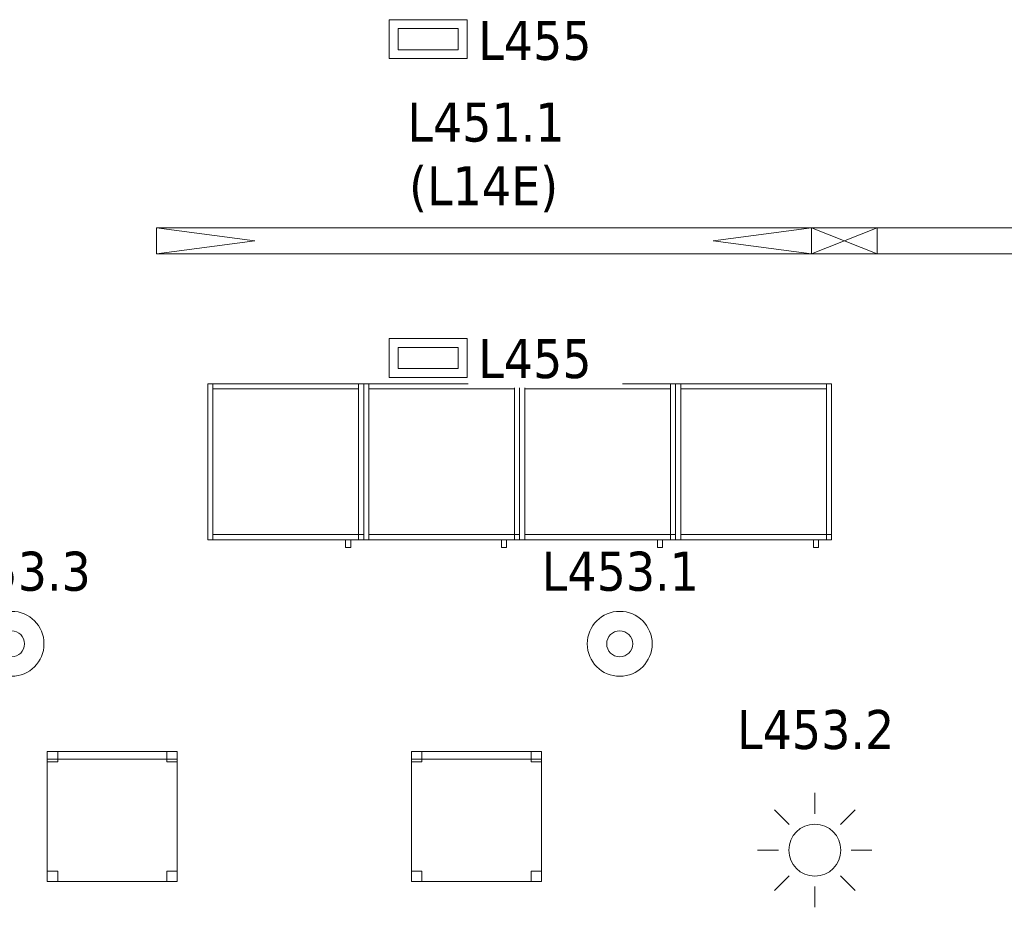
# Model space of a CAD drawing. Header units: metres. Extents: x 397.7 to 427.5, y 12.7 to 28.4.
# Tile 126 of 133: x 417.5 to 421.2, y 20.2 to 23.6. Entities that reach past the tile are written whole.
import ezdxf

# ---------------------------------------------------------------- set-up
doc = ezdxf.new("R2010")
doc.units = ezdxf.units.M
for name, color, linetype, lineweight in [('02_MOBILIARIO', 7, 'Continuous', 18), ('A-DETL-____-MBND', 7, 'Continuous', 18), ('A-DETL-GENF-OTLN', 7, 'Continuous', 18), ('E-LITE-____-IDEN', 7, 'Continuous', 30), ('E-LITE-EQPM-IDEN', 7, 'Continuous', 30), ('Mobiliario', 7, 'Continuous', 18)]:
    doc.layers.add(name, color=color, linetype=linetype, lineweight=lineweight)
doc.styles.add('Tahoma_4', font='tahoma.ttf', dxfattribs={"height": 0.15})

# ---------------------------------------------------------------- blocks, each defined once
blk = doc.blocks.new('Family - Armai 60x60x60_P4-153862-07_ENLLUMENAT_P4')
at = {"layer": 'A-DETL-____-MBND', "color": 253, "true_color": 0xaaaaaa}
for p, q in [((0, 0.03), (0, 0.63)), ((0, 0.63), (0, 0.03)), ((0, 0.63), (0.6, 0.63)), ((0.6, 0.63), (0, 0.63)), ((0, 0.03), (0, 0.63)), ((0, 0.63), (0, 0.03)), ((0, 0.63), (0.6, 0.63)), ((0.6, 0.63), (0, 0.63)), ((0, 0.03), (0, 0.63)), ((0, 0.63), (0.02, 0.63)), ((0, 0.63), (0.02, 0.63)), ((0, 0.63), (0, 0.03)), ((0.02, 0.61), (0.02, 0.63)), ((0.02, 0.63), (0.02, 0.61)), ((0.02, 0.63), (0.58, 0.63)), ((0.58, 0.63), (0.02, 0.63)), ((0.02, 0.63), (0.02, 0.03)), ((0.02, 0.03), (0.02, 0.63)), ((0.58, 0.61), (0.02, 0.61)), ((0.02, 0.61), (0.58, 0.61)), ((0.58, 0.63), (0.58, 0.61)), ((0.58, 0.63), (0.58, 0.61)), ((0.58, 0.03), (0.58, 0.63)), ((0.58, 0.63), (0.6, 0.63)), ((0.58, 0.63), (0.6, 0.63)), ((0.58, 0.63), (0.58, 0.03)), ((0.6, 0.63), (0.6, 0.03)), ((0.6, 0.03), (0.6, 0.63)), ((0.6, 0.63), (0.6, 0.03)), ((0.6, 0.03), (0.6, 0.63)), ((0.6, 0.63), (0.6, 0.03)), ((0.6, 0.03), (0.6, 0.63)), ((0.02, 0.03), (0.02, 0.05)), ((0.02, 0.05), (0.02, 0.03)), ((0.02, 0.05), (0.58, 0.05)), ((0.58, 0.05), (0.02, 0.05)), ((0.58, 0.05), (0.58, 0.03)), ((0.58, 0.05), (0.58, 0.03)), ((0.58, 0.03), (0.58, 0.05)), ((0.58, 0.05), (0.6, 0.05)), ((0.58, 0.03), (0.58, 0.05)), ((0.6, 0.05), (0.58, 0.05)), ((0.6, 0.05), (0.6, 0.03)), ((0.6, 0.03), (0.6, 0.05)), ((0.6, 0.03), (0, 0.03)), ((0, 0.03), (0.6, 0.03)), ((0.6, 0.03), (0, 0.03)), ((0, 0.03), (0.6, 0.03)), ((0.02, 0.03), (0, 0.03)), ((0, 0.03), (0.02, 0.03)), ((0.58, 0.03), (0.02, 0.03)), ((0.02, 0.03), (0.58, 0.03)), ((0.53, 0), (0.53, 0.03)), ((0.53, 0.03), (0.53, 0)), ((0.53, 0.03), (0.55, 0.03)), ((0.55, 0.03), (0.53, 0.03)), ((0.55, 0), (0.53, 0)), ((0.53, 0), (0.55, 0)), ((0.55, 0.03), (0.55, 0)), ((0.55, 0.03), (0.55, 0)), ((0.6, 0.03), (0.58, 0.03)), ((0.58, 0.03), (0.6, 0.03)), ((0.6, 0.03), (0.58, 0.03)), ((0.58, 0.03), (0.6, 0.03))]:
    blk.add_line(p, q, dxfattribs=at)
blk = doc.blocks.new('Family - Armai 60x60x60_P4-153888-07_ENLLUMENAT_P4')
at = {"layer": '02_MOBILIARIO', "color": 253, "true_color": 0xaaaaaa}
for p, q in [((0, 0.03), (0, 0.63)), ((0, 0.63), (0, 0.03)), ((0, 0.63), (0.6, 0.63)), ((0.6, 0.63), (0, 0.63)), ((0, 0.03), (0, 0.63)), ((0, 0.63), (0.02, 0.63)), ((0.02, 0.63), (0.02, 0.61)), ((0.02, 0.63), (0.58, 0.63)), ((0.02, 0.63), (0.02, 0.03)), ((0.58, 0.61), (0.02, 0.61)), ((0.58, 0.63), (0.58, 0.61)), ((0.58, 0.03), (0.58, 0.63)), ((0.58, 0.63), (0.6, 0.63)), ((0.6, 0.63), (0.6, 0.03)), ((0.6, 0.03), (0.6, 0.63)), ((0.6, 0.63), (0.6, 0.03)), ((0.02, 0.05), (0.02, 0.03)), ((0.02, 0.05), (0.58, 0.05)), ((0.58, 0.03), (0.58, 0.05)), ((0.58, 0.05), (0.6, 0.05)), ((0.58, 0.05), (0.58, 0.03)), ((0.6, 0.03), (0.6, 0.05)), ((0.6, 0.03), (0, 0.03)), ((0, 0.03), (0.6, 0.03)), ((0, 0.03), (0.02, 0.03)), ((0.58, 0.03), (0.02, 0.03)), ((0.6, 0.03), (0.58, 0.03)), ((0.58, 0.03), (0.6, 0.03))]:
    blk.add_line(p, q, dxfattribs=at)
at = {"layer": 'Mobiliario', "color": 253, "true_color": 0xaaaaaa}
for p, q in [((0.02, 0.63), (0, 0.63)), ((0, 0.63), (0, 0.03)), ((0.02, 0.63), (0.02, 0.61)), ((0.58, 0.63), (0.02, 0.63)), ((0.02, 0.03), (0.02, 0.63)), ((0.02, 0.61), (0.58, 0.61)), ((0.58, 0.61), (0.58, 0.63)), ((0.6, 0.63), (0.58, 0.63)), ((0.58, 0.63), (0.58, 0.03)), ((0.6, 0.03), (0.6, 0.63)), ((0.02, 0.05), (0.02, 0.03)), ((0.58, 0.05), (0.02, 0.05)), ((0.6, 0.05), (0.58, 0.05)), ((0.58, 0.05), (0.58, 0.03)), ((0.58, 0.03), (0.58, 0.05)), ((0.6, 0.03), (0.6, 0.05)), ((0, 0.03), (0.02, 0.03)), ((0.02, 0.03), (0.58, 0.03)), ((0.58, 0.03), (0.6, 0.03)), ((0.58, 0.03), (0.6, 0.03))]:
    blk.add_line(p, q, dxfattribs=at)
blk = doc.blocks.new('Family - Armai 60x60x60_P4-154058-07_ENLLUMENAT_P4')
at = {"layer": 'A-DETL-____-MBND', "color": 253, "true_color": 0xaaaaaa}
for p, q in [((0, 0.03), (0, 0.63)), ((0, 0.63), (0, 0.03)), ((0, 0.63), (0.6, 0.63)), ((0.6, 0.63), (0, 0.63)), ((0, 0.03), (0, 0.63)), ((0, 0.63), (0.02, 0.63)), ((0, 0.63), (0.02, 0.63)), ((0, 0.63), (0, 0.03)), ((0, 0.03), (0, 0.63)), ((0, 0.63), (0, 0.03)), ((0, 0.63), (0.6, 0.63)), ((0.6, 0.63), (0, 0.63)), ((0.02, 0.61), (0.02, 0.63)), ((0.02, 0.63), (0.02, 0.61)), ((0.02, 0.63), (0.58, 0.63)), ((0.58, 0.63), (0.02, 0.63)), ((0.02, 0.63), (0.02, 0.03)), ((0.02, 0.03), (0.02, 0.63)), ((0.58, 0.61), (0.02, 0.61)), ((0.02, 0.61), (0.58, 0.61)), ((0.58, 0.63), (0.58, 0.61)), ((0.58, 0.63), (0.58, 0.61)), ((0.58, 0.03), (0.58, 0.63)), ((0.58, 0.63), (0.6, 0.63)), ((0.58, 0.63), (0.6, 0.63)), ((0.58, 0.63), (0.58, 0.03)), ((0.6, 0.63), (0.6, 0.03)), ((0.6, 0.03), (0.6, 0.63)), ((0.6, 0.63), (0.6, 0.03)), ((0.6, 0.03), (0.6, 0.63)), ((0.6, 0.63), (0.6, 0.03)), ((0.6, 0.03), (0.6, 0.63)), ((0.02, 0.03), (0.02, 0.05)), ((0.02, 0.05), (0.02, 0.03)), ((0.02, 0.05), (0.58, 0.05)), ((0.58, 0.05), (0.02, 0.05)), ((0.58, 0.05), (0.58, 0.03)), ((0.58, 0.05), (0.58, 0.03)), ((0.58, 0.03), (0.58, 0.05)), ((0.58, 0.05), (0.6, 0.05)), ((0.58, 0.03), (0.58, 0.05)), ((0.6, 0.05), (0.58, 0.05)), ((0.6, 0.05), (0.6, 0.03)), ((0.6, 0.03), (0.6, 0.05)), ((0.6, 0.03), (0, 0.03)), ((0, 0.03), (0.6, 0.03)), ((0.02, 0.03), (0, 0.03)), ((0, 0.03), (0.02, 0.03)), ((0.6, 0.03), (0, 0.03)), ((0, 0.03), (0.6, 0.03)), ((0.58, 0.03), (0.02, 0.03)), ((0.02, 0.03), (0.58, 0.03)), ((0.53, 0), (0.53, 0.03)), ((0.53, 0.03), (0.53, 0)), ((0.53, 0.03), (0.55, 0.03)), ((0.55, 0.03), (0.53, 0.03)), ((0.55, 0), (0.53, 0)), ((0.53, 0), (0.55, 0)), ((0.55, 0.03), (0.55, 0)), ((0.55, 0.03), (0.55, 0)), ((0.6, 0.03), (0.58, 0.03)), ((0.58, 0.03), (0.6, 0.03)), ((0.6, 0.03), (0.58, 0.03)), ((0.58, 0.03), (0.6, 0.03))]:
    blk.add_line(p, q, dxfattribs=at)
blk = doc.blocks.new('Family - Armai 60x60x60_P4-154083-07_ENLLUMENAT_P4')
at = {"layer": 'A-DETL-____-MBND', "color": 253, "true_color": 0xaaaaaa}
for p, q in [((0, 0.03), (0, 0.63)), ((0, 0.63), (0, 0.03)), ((0, 0.63), (0.6, 0.63)), ((0.6, 0.63), (0, 0.63)), ((0, 0.03), (0, 0.63)), ((0, 0.63), (0.02, 0.63)), ((0, 0.63), (0.02, 0.63)), ((0, 0.63), (0, 0.03)), ((0, 0.03), (0, 0.63)), ((0, 0.63), (0, 0.03)), ((0, 0.63), (0.6, 0.63)), ((0.6, 0.63), (0, 0.63)), ((0.02, 0.61), (0.02, 0.63)), ((0.02, 0.63), (0.02, 0.61)), ((0.02, 0.63), (0.58, 0.63)), ((0.58, 0.63), (0.02, 0.63)), ((0.02, 0.63), (0.02, 0.03)), ((0.02, 0.03), (0.02, 0.63)), ((0.58, 0.61), (0.02, 0.61)), ((0.02, 0.61), (0.58, 0.61)), ((0.58, 0.63), (0.58, 0.61)), ((0.58, 0.63), (0.58, 0.61)), ((0.58, 0.03), (0.58, 0.63)), ((0.58, 0.63), (0.6, 0.63)), ((0.58, 0.63), (0.6, 0.63)), ((0.58, 0.63), (0.58, 0.03)), ((0.6, 0.63), (0.6, 0.03)), ((0.6, 0.03), (0.6, 0.63)), ((0.6, 0.63), (0.6, 0.03)), ((0.6, 0.03), (0.6, 0.63)), ((0.6, 0.63), (0.6, 0.03)), ((0.6, 0.03), (0.6, 0.63)), ((0.02, 0.03), (0.02, 0.05)), ((0.02, 0.05), (0.02, 0.03)), ((0.02, 0.05), (0.58, 0.05)), ((0.58, 0.05), (0.02, 0.05)), ((0.58, 0.05), (0.58, 0.03)), ((0.58, 0.05), (0.58, 0.03)), ((0.58, 0.03), (0.58, 0.05)), ((0.58, 0.05), (0.6, 0.05)), ((0.58, 0.03), (0.58, 0.05)), ((0.6, 0.05), (0.58, 0.05)), ((0.6, 0.05), (0.6, 0.03)), ((0.6, 0.03), (0.6, 0.05)), ((0.6, 0.03), (0, 0.03)), ((0, 0.03), (0.6, 0.03)), ((0.02, 0.03), (0, 0.03)), ((0, 0.03), (0.02, 0.03)), ((0.6, 0.03), (0, 0.03)), ((0, 0.03), (0.6, 0.03)), ((0.58, 0.03), (0.02, 0.03)), ((0.02, 0.03), (0.58, 0.03)), ((0.53, 0), (0.53, 0.03)), ((0.53, 0.03), (0.53, 0)), ((0.53, 0.03), (0.55, 0.03)), ((0.55, 0.03), (0.53, 0.03)), ((0.55, 0), (0.53, 0)), ((0.53, 0), (0.55, 0)), ((0.55, 0.03), (0.55, 0)), ((0.55, 0.03), (0.55, 0)), ((0.6, 0.03), (0.58, 0.03)), ((0.58, 0.03), (0.6, 0.03)), ((0.6, 0.03), (0.58, 0.03)), ((0.58, 0.03), (0.6, 0.03))]:
    blk.add_line(p, q, dxfattribs=at)
blk = doc.blocks.new('Family - Armai 60x60x60_P4-154100-07_ENLLUMENAT_P4')
at = {"layer": 'A-DETL-____-MBND', "color": 253, "true_color": 0xaaaaaa}
for p, q in [((0, 0.03), (0, 0.63)), ((0, 0.63), (0, 0.03)), ((0, 0.63), (0.6, 0.63)), ((0.6, 0.63), (0, 0.63)), ((0, 0.03), (0, 0.63)), ((0, 0.63), (0.02, 0.63)), ((0, 0.63), (0.02, 0.63)), ((0, 0.63), (0, 0.03)), ((0, 0.03), (0, 0.63)), ((0, 0.63), (0, 0.03)), ((0, 0.63), (0.6, 0.63)), ((0.6, 0.63), (0, 0.63)), ((0.02, 0.63), (0.02, 0.03)), ((0.02, 0.03), (0.02, 0.63)), ((0.02, 0.61), (0.02, 0.63)), ((0.02, 0.63), (0.02, 0.61)), ((0.02, 0.63), (0.58, 0.63)), ((0.58, 0.63), (0.02, 0.63)), ((0.58, 0.61), (0.02, 0.61)), ((0.02, 0.61), (0.58, 0.61)), ((0.58, 0.03), (0.58, 0.63)), ((0.58, 0.63), (0.6, 0.63)), ((0.58, 0.63), (0.6, 0.63)), ((0.58, 0.63), (0.58, 0.03)), ((0.58, 0.63), (0.58, 0.61)), ((0.58, 0.63), (0.58, 0.61)), ((0.6, 0.63), (0.6, 0.03)), ((0.6, 0.03), (0.6, 0.63)), ((0.6, 0.63), (0.6, 0.03)), ((0.6, 0.03), (0.6, 0.63)), ((0.6, 0.63), (0.6, 0.03)), ((0.6, 0.03), (0.6, 0.63)), ((0.02, 0.03), (0.02, 0.05)), ((0.02, 0.05), (0.02, 0.03)), ((0.02, 0.05), (0.58, 0.05)), ((0.58, 0.05), (0.02, 0.05)), ((0.58, 0.05), (0.58, 0.03)), ((0.58, 0.05), (0.58, 0.03)), ((0.58, 0.03), (0.58, 0.05)), ((0.58, 0.05), (0.6, 0.05)), ((0.58, 0.03), (0.58, 0.05)), ((0.6, 0.05), (0.58, 0.05)), ((0.6, 0.05), (0.6, 0.03)), ((0.6, 0.03), (0.6, 0.05)), ((0.6, 0.03), (0, 0.03)), ((0, 0.03), (0.6, 0.03)), ((0.02, 0.03), (0, 0.03)), ((0, 0.03), (0.02, 0.03)), ((0.6, 0.03), (0, 0.03)), ((0, 0.03), (0.6, 0.03)), ((0.58, 0.03), (0.02, 0.03)), ((0.02, 0.03), (0.58, 0.03)), ((0.53, 0), (0.53, 0.03)), ((0.53, 0.03), (0.53, 0)), ((0.53, 0.03), (0.55, 0.03)), ((0.55, 0.03), (0.53, 0.03)), ((0.55, 0), (0.53, 0)), ((0.53, 0), (0.55, 0)), ((0.55, 0.03), (0.55, 0)), ((0.55, 0.03), (0.55, 0)), ((0.6, 0.03), (0.58, 0.03)), ((0.58, 0.03), (0.6, 0.03)), ((0.6, 0.03), (0.58, 0.03)), ((0.58, 0.03), (0.6, 0.03))]:
    blk.add_line(p, q, dxfattribs=at)
blk = doc.blocks.new('Family - Armai 60x60x60_P4-154150-07_ENLLUMENAT_P4')
at = {"layer": 'A-DETL-____-MBND', "color": 253, "true_color": 0xaaaaaa}
for p, q in [((0, 0.03), (0, 0.63)), ((0, 0.63), (0, 0.03)), ((0, 0.63), (0.6, 0.63)), ((0.6, 0.63), (0, 0.63)), ((0, 0.03), (0, 0.63)), ((0, 0.63), (0, 0.03)), ((0, 0.63), (0.6, 0.63)), ((0.6, 0.63), (0, 0.63)), ((0, 0.03), (0, 0.63)), ((0, 0.63), (0.02, 0.63)), ((0, 0.63), (0.02, 0.63)), ((0, 0.63), (0, 0.03)), ((0.02, 0.63), (0.02, 0.03)), ((0.02, 0.03), (0.02, 0.63)), ((0.02, 0.61), (0.02, 0.63)), ((0.02, 0.63), (0.02, 0.61)), ((0.02, 0.63), (0.58, 0.63)), ((0.58, 0.63), (0.02, 0.63)), ((0.58, 0.61), (0.02, 0.61)), ((0.02, 0.61), (0.58, 0.61)), ((0.58, 0.03), (0.58, 0.63)), ((0.58, 0.63), (0.6, 0.63)), ((0.58, 0.63), (0.6, 0.63)), ((0.58, 0.63), (0.58, 0.03)), ((0.58, 0.63), (0.58, 0.61)), ((0.58, 0.63), (0.58, 0.61)), ((0.6, 0.63), (0.6, 0.03)), ((0.6, 0.03), (0.6, 0.63)), ((0.6, 0.63), (0.6, 0.03)), ((0.6, 0.03), (0.6, 0.63)), ((0.6, 0.63), (0.6, 0.03)), ((0.6, 0.03), (0.6, 0.63)), ((0.02, 0.03), (0.02, 0.05)), ((0.02, 0.05), (0.02, 0.03)), ((0.02, 0.05), (0.58, 0.05)), ((0.58, 0.05), (0.02, 0.05)), ((0.58, 0.05), (0.58, 0.03)), ((0.58, 0.05), (0.58, 0.03)), ((0.58, 0.03), (0.58, 0.05)), ((0.58, 0.05), (0.6, 0.05)), ((0.58, 0.03), (0.58, 0.05)), ((0.6, 0.05), (0.58, 0.05)), ((0.6, 0.05), (0.6, 0.03)), ((0.6, 0.03), (0.6, 0.05)), ((0.6, 0.03), (0, 0.03)), ((0, 0.03), (0.6, 0.03)), ((0.6, 0.03), (0, 0.03)), ((0, 0.03), (0.6, 0.03)), ((0.02, 0.03), (0, 0.03)), ((0, 0.03), (0.02, 0.03)), ((0.58, 0.03), (0.02, 0.03)), ((0.02, 0.03), (0.58, 0.03)), ((0.53, 0), (0.53, 0.03)), ((0.53, 0.03), (0.53, 0)), ((0.53, 0.03), (0.55, 0.03)), ((0.55, 0.03), (0.53, 0.03)), ((0.55, 0), (0.53, 0)), ((0.53, 0), (0.55, 0)), ((0.55, 0.03), (0.55, 0)), ((0.55, 0.03), (0.55, 0)), ((0.6, 0.03), (0.58, 0.03)), ((0.58, 0.03), (0.6, 0.03)), ((0.6, 0.03), (0.58, 0.03)), ((0.58, 0.03), (0.6, 0.03))]:
    blk.add_line(p, q, dxfattribs=at)
blk = doc.blocks.new('Family - Armai 60x60x60_P4-154156-07_ENLLUMENAT_P4')
at = {"layer": 'A-DETL-____-MBND', "color": 253, "true_color": 0xaaaaaa}
for p, q in [((0, 0.03), (0, 0.63)), ((0, 0.63), (0, 0.03)), ((0, 0.63), (0.6, 0.63)), ((0.6, 0.63), (0, 0.63)), ((0, 0.03), (0, 0.63)), ((0, 0.63), (0.02, 0.63)), ((0, 0.63), (0.02, 0.63)), ((0, 0.63), (0, 0.03)), ((0, 0.03), (0, 0.63)), ((0, 0.63), (0, 0.03)), ((0, 0.63), (0.6, 0.63)), ((0.6, 0.63), (0, 0.63)), ((0.02, 0.61), (0.02, 0.63)), ((0.02, 0.63), (0.02, 0.61)), ((0.02, 0.63), (0.58, 0.63)), ((0.58, 0.63), (0.02, 0.63)), ((0.02, 0.63), (0.02, 0.03)), ((0.02, 0.03), (0.02, 0.63)), ((0.58, 0.61), (0.02, 0.61)), ((0.02, 0.61), (0.58, 0.61)), ((0.58, 0.03), (0.58, 0.63)), ((0.58, 0.63), (0.6, 0.63)), ((0.58, 0.63), (0.6, 0.63)), ((0.58, 0.63), (0.58, 0.03)), ((0.58, 0.63), (0.58, 0.61)), ((0.58, 0.63), (0.58, 0.61)), ((0.6, 0.63), (0.6, 0.03)), ((0.6, 0.03), (0.6, 0.63)), ((0.6, 0.63), (0.6, 0.03)), ((0.6, 0.03), (0.6, 0.63)), ((0.6, 0.63), (0.6, 0.03)), ((0.6, 0.03), (0.6, 0.63)), ((0.02, 0.03), (0.02, 0.05)), ((0.02, 0.05), (0.02, 0.03)), ((0.02, 0.05), (0.58, 0.05)), ((0.58, 0.05), (0.02, 0.05)), ((0.58, 0.05), (0.58, 0.03)), ((0.58, 0.05), (0.58, 0.03)), ((0.58, 0.03), (0.58, 0.05)), ((0.58, 0.05), (0.6, 0.05)), ((0.58, 0.03), (0.58, 0.05)), ((0.6, 0.05), (0.58, 0.05)), ((0.6, 0.05), (0.6, 0.03)), ((0.6, 0.03), (0.6, 0.05)), ((0.6, 0.03), (0, 0.03)), ((0, 0.03), (0.6, 0.03)), ((0.02, 0.03), (0, 0.03)), ((0, 0.03), (0.02, 0.03)), ((0.6, 0.03), (0, 0.03)), ((0, 0.03), (0.6, 0.03)), ((0.58, 0.03), (0.02, 0.03)), ((0.02, 0.03), (0.58, 0.03)), ((0.53, 0), (0.53, 0.03)), ((0.53, 0.03), (0.53, 0)), ((0.53, 0.03), (0.55, 0.03)), ((0.55, 0.03), (0.53, 0.03)), ((0.55, 0), (0.53, 0)), ((0.53, 0), (0.55, 0)), ((0.55, 0.03), (0.55, 0)), ((0.55, 0.03), (0.55, 0)), ((0.6, 0.03), (0.58, 0.03)), ((0.58, 0.03), (0.6, 0.03)), ((0.6, 0.03), (0.58, 0.03)), ((0.58, 0.03), (0.6, 0.03))]:
    blk.add_line(p, q, dxfattribs=at)
blk = doc.blocks.new('Family - Armai 60x60x60_P4-154184-07_ENLLUMENAT_P4')
at = {"layer": '02_MOBILIARIO', "color": 253, "true_color": 0xaaaaaa}
for p, q in [((0, 0.03), (0, 0.63)), ((0, 0.63), (0.02, 0.63)), ((0, 0.03), (0, 0.63)), ((0, 0.63), (0, 0.03)), ((0, 0.63), (0.6, 0.63)), ((0.6, 0.63), (0, 0.63)), ((0.02, 0.63), (0.02, 0.61)), ((0.02, 0.63), (0.58, 0.63)), ((0.02, 0.63), (0.02, 0.03)), ((0.58, 0.61), (0.02, 0.61)), ((0.58, 0.63), (0.58, 0.61)), ((0.58, 0.03), (0.58, 0.63)), ((0.58, 0.63), (0.6, 0.63)), ((0.6, 0.63), (0.6, 0.03)), ((0.6, 0.63), (0.6, 0.03)), ((0.6, 0.03), (0.6, 0.63)), ((0.02, 0.05), (0.02, 0.03)), ((0.02, 0.05), (0.58, 0.05)), ((0.58, 0.03), (0.58, 0.05)), ((0.58, 0.05), (0.6, 0.05)), ((0.58, 0.05), (0.58, 0.03)), ((0.6, 0.03), (0.6, 0.05)), ((0, 0.03), (0.02, 0.03)), ((0.6, 0.03), (0, 0.03)), ((0, 0.03), (0.6, 0.03)), ((0.58, 0.03), (0.02, 0.03)), ((0.58, 0.03), (0.6, 0.03)), ((0.6, 0.03), (0.58, 0.03))]:
    blk.add_line(p, q, dxfattribs=at)
at = {"layer": 'Mobiliario', "color": 253, "true_color": 0xaaaaaa}
for p, q in [((0.02, 0.63), (0, 0.63)), ((0, 0.63), (0, 0.03)), ((0.02, 0.63), (0.02, 0.61)), ((0.58, 0.63), (0.02, 0.63)), ((0.02, 0.03), (0.02, 0.63)), ((0.02, 0.61), (0.58, 0.61)), ((0.58, 0.61), (0.58, 0.63)), ((0.6, 0.63), (0.58, 0.63)), ((0.58, 0.63), (0.58, 0.03)), ((0.6, 0.03), (0.6, 0.63)), ((0.02, 0.05), (0.02, 0.03)), ((0.58, 0.05), (0.02, 0.05)), ((0.6, 0.05), (0.58, 0.05)), ((0.58, 0.05), (0.58, 0.03)), ((0.58, 0.03), (0.58, 0.05)), ((0.6, 0.03), (0.6, 0.05)), ((0, 0.03), (0.02, 0.03)), ((0.02, 0.03), (0.58, 0.03)), ((0.58, 0.03), (0.6, 0.03)), ((0.58, 0.03), (0.6, 0.03))]:
    blk.add_line(p, q, dxfattribs=at)
blk = doc.blocks.new('Family - Armai 60x60x60_P4-154274-07_ENLLUMENAT_P4')
at = {"layer": 'A-DETL-____-MBND', "color": 253, "true_color": 0xaaaaaa}
for p, q in [((0, 0.03), (0, 0.63)), ((0, 0.63), (0, 0.03)), ((0, 0.63), (0.6, 0.63)), ((0.6, 0.63), (0, 0.63)), ((0, 0.03), (0, 0.63)), ((0, 0.63), (0.02, 0.63)), ((0, 0.63), (0.02, 0.63)), ((0, 0.63), (0, 0.03)), ((0, 0.03), (0, 0.63)), ((0, 0.63), (0, 0.03)), ((0, 0.63), (0.6, 0.63)), ((0.6, 0.63), (0, 0.63)), ((0.02, 0.61), (0.02, 0.63)), ((0.02, 0.63), (0.02, 0.61)), ((0.02, 0.63), (0.58, 0.63)), ((0.58, 0.63), (0.02, 0.63)), ((0.02, 0.63), (0.02, 0.03)), ((0.02, 0.03), (0.02, 0.63)), ((0.58, 0.61), (0.02, 0.61)), ((0.02, 0.61), (0.58, 0.61)), ((0.58, 0.03), (0.58, 0.63)), ((0.58, 0.63), (0.6, 0.63)), ((0.58, 0.63), (0.6, 0.63)), ((0.58, 0.63), (0.58, 0.03)), ((0.58, 0.63), (0.58, 0.61)), ((0.58, 0.63), (0.58, 0.61)), ((0.6, 0.63), (0.6, 0.03)), ((0.6, 0.03), (0.6, 0.63)), ((0.6, 0.63), (0.6, 0.03)), ((0.6, 0.03), (0.6, 0.63)), ((0.6, 0.63), (0.6, 0.03)), ((0.6, 0.03), (0.6, 0.63)), ((0.02, 0.03), (0.02, 0.05)), ((0.02, 0.05), (0.02, 0.03)), ((0.02, 0.05), (0.58, 0.05)), ((0.58, 0.05), (0.02, 0.05)), ((0.58, 0.05), (0.58, 0.03)), ((0.58, 0.05), (0.58, 0.03)), ((0.58, 0.03), (0.58, 0.05)), ((0.58, 0.05), (0.6, 0.05)), ((0.58, 0.03), (0.58, 0.05)), ((0.6, 0.05), (0.58, 0.05)), ((0.6, 0.05), (0.6, 0.03)), ((0.6, 0.03), (0.6, 0.05)), ((0.6, 0.03), (0, 0.03)), ((0, 0.03), (0.6, 0.03)), ((0.02, 0.03), (0, 0.03)), ((0, 0.03), (0.02, 0.03)), ((0.6, 0.03), (0, 0.03)), ((0, 0.03), (0.6, 0.03)), ((0.58, 0.03), (0.02, 0.03)), ((0.02, 0.03), (0.58, 0.03)), ((0.53, 0), (0.53, 0.03)), ((0.53, 0.03), (0.53, 0)), ((0.53, 0.03), (0.55, 0.03)), ((0.55, 0.03), (0.53, 0.03)), ((0.55, 0), (0.53, 0)), ((0.53, 0), (0.55, 0)), ((0.55, 0.03), (0.55, 0)), ((0.55, 0.03), (0.55, 0)), ((0.6, 0.03), (0.58, 0.03)), ((0.58, 0.03), (0.6, 0.03)), ((0.6, 0.03), (0.58, 0.03)), ((0.58, 0.03), (0.6, 0.03))]:
    blk.add_line(p, q, dxfattribs=at)
blk = doc.blocks.new('Family - Armai 60x60x60_P4-154424-07_ENLLUMENAT_P4')
at = {"layer": '02_MOBILIARIO', "color": 253, "true_color": 0xaaaaaa}
for p, q in [((0, 0.03), (0, 0.63)), ((0, 0.63), (0, 0.03)), ((0, 0.63), (0.6, 0.63)), ((0.6, 0.63), (0, 0.63)), ((0, 0.03), (0, 0.63)), ((0, 0.63), (0.02, 0.63)), ((0.02, 0.63), (0.02, 0.61)), ((0.02, 0.63), (0.58, 0.63)), ((0.02, 0.63), (0.02, 0.03)), ((0.58, 0.61), (0.02, 0.61)), ((0.58, 0.03), (0.58, 0.63)), ((0.58, 0.63), (0.6, 0.63)), ((0.58, 0.63), (0.58, 0.61)), ((0.6, 0.63), (0.6, 0.03)), ((0.6, 0.63), (0.6, 0.03)), ((0.6, 0.03), (0.6, 0.63)), ((0.02, 0.05), (0.02, 0.03)), ((0.02, 0.05), (0.58, 0.05)), ((0.58, 0.05), (0.58, 0.03)), ((0.58, 0.03), (0.58, 0.05)), ((0.58, 0.05), (0.6, 0.05)), ((0.6, 0.03), (0.6, 0.05)), ((0.6, 0.03), (0, 0.03)), ((0, 0.03), (0.6, 0.03)), ((0, 0.03), (0.02, 0.03)), ((0.58, 0.03), (0.02, 0.03)), ((0.58, 0.03), (0.6, 0.03)), ((0.6, 0.03), (0.58, 0.03))]:
    blk.add_line(p, q, dxfattribs=at)
at = {"layer": 'Mobiliario', "color": 253, "true_color": 0xaaaaaa}
for p, q in [((0.02, 0.63), (0, 0.63)), ((0, 0.63), (0, 0.03)), ((0.02, 0.63), (0.02, 0.61)), ((0.58, 0.63), (0.02, 0.63)), ((0.02, 0.03), (0.02, 0.63)), ((0.02, 0.61), (0.58, 0.61)), ((0.6, 0.63), (0.58, 0.63)), ((0.58, 0.63), (0.58, 0.03)), ((0.58, 0.61), (0.58, 0.63)), ((0.6, 0.03), (0.6, 0.63)), ((0.02, 0.05), (0.02, 0.03)), ((0.58, 0.05), (0.02, 0.05)), ((0.58, 0.03), (0.58, 0.05)), ((0.6, 0.05), (0.58, 0.05)), ((0.58, 0.05), (0.58, 0.03)), ((0.6, 0.03), (0.6, 0.05)), ((0, 0.03), (0.02, 0.03)), ((0.02, 0.03), (0.58, 0.03)), ((0.58, 0.03), (0.6, 0.03)), ((0.58, 0.03), (0.6, 0.03))]:
    blk.add_line(p, q, dxfattribs=at)
blk = doc.blocks.new('Family - Cadira d_Oficina_P4-154453-07_ENLLUMENAT_P4')
at = {"layer": 'A-DETL-____-MBND', "color": 253, "true_color": 0xaaaaaa}
for p, q in [((0, 0), (0, 0.5)), ((0, 0.5), (0.5, 0.5)), ((0.5, 0.5), (0, 0.5)), ((0, 0.5), (0, 0)), ((0, 0.46), (0, 0.5)), ((0, 0.5), (0.04, 0.5)), ((0.04, 0.5), (0, 0.5)), ((0, 0.5), (0, 0.46)), ((0, 0.47), (0, 0.5)), ((0, 0.5), (0.5, 0.5)), ((0.5, 0.5), (0, 0.5)), ((0, 0.5), (0, 0.47)), ((0.04, 0.5), (0.04, 0.46)), ((0.04, 0.46), (0.04, 0.5)), ((0.46, 0.46), (0.46, 0.5)), ((0.46, 0.5), (0.5, 0.5)), ((0.5, 0.5), (0.46, 0.5)), ((0.46, 0.5), (0.46, 0.46)), ((0.5, 0.5), (0.5, 0.46)), ((0.5, 0.46), (0.5, 0.5)), ((0.5, 0.5), (0.5, 0)), ((0.5, 0), (0.5, 0.5)), ((0.5, 0.5), (0.5, 0.47)), ((0.5, 0.47), (0.5, 0.5)), ((0.5, 0.47), (0, 0.47)), ((0, 0.47), (0.5, 0.47)), ((0.04, 0.46), (0, 0.46)), ((0, 0.46), (0.04, 0.46)), ((0.5, 0.46), (0.46, 0.46)), ((0.46, 0.46), (0.5, 0.46)), ((0, 0), (0, 0.04)), ((0, 0.04), (0.04, 0.04)), ((0.04, 0.04), (0, 0.04)), ((0, 0.04), (0, 0)), ((0.04, 0.04), (0.04, 0)), ((0.04, 0), (0.04, 0.04)), ((0.46, 0), (0.46, 0.04)), ((0.46, 0.04), (0.5, 0.04)), ((0.5, 0.04), (0.46, 0.04)), ((0.46, 0.04), (0.46, 0)), ((0.5, 0.04), (0.5, 0)), ((0.5, 0), (0.5, 0.04)), ((0.5, 0), (0, 0)), ((0, 0), (0.5, 0)), ((0.04, 0), (0, 0)), ((0, 0), (0.04, 0)), ((0.5, 0), (0.46, 0)), ((0.46, 0), (0.5, 0))]:
    blk.add_line(p, q, dxfattribs=at)
blk = doc.blocks.new('Family - Armai 60x60x60_P4-154488-07_ENLLUMENAT_P4')
at = {"layer": '02_MOBILIARIO', "color": 253, "true_color": 0xaaaaaa}
for p, q in [((0, 0.03), (0, 0.63)), ((0, 0.63), (0, 0.03)), ((0, 0.63), (0.6, 0.63)), ((0.6, 0.63), (0, 0.63)), ((0, 0.03), (0, 0.63)), ((0, 0.63), (0.02, 0.63)), ((0.02, 0.63), (0.02, 0.61)), ((0.02, 0.63), (0.58, 0.63)), ((0.02, 0.63), (0.02, 0.03)), ((0.58, 0.61), (0.02, 0.61)), ((0.58, 0.03), (0.58, 0.63)), ((0.58, 0.63), (0.6, 0.63)), ((0.58, 0.63), (0.58, 0.61)), ((0.6, 0.63), (0.6, 0.03)), ((0.6, 0.63), (0.6, 0.03)), ((0.6, 0.03), (0.6, 0.63)), ((0.02, 0.05), (0.02, 0.03)), ((0.02, 0.05), (0.58, 0.05)), ((0.58, 0.05), (0.58, 0.03)), ((0.58, 0.03), (0.58, 0.05)), ((0.58, 0.05), (0.6, 0.05)), ((0.6, 0.03), (0.6, 0.05)), ((0.6, 0.03), (0, 0.03)), ((0, 0.03), (0.6, 0.03)), ((0, 0.03), (0.02, 0.03)), ((0.58, 0.03), (0.02, 0.03)), ((0.58, 0.03), (0.6, 0.03)), ((0.6, 0.03), (0.58, 0.03))]:
    blk.add_line(p, q, dxfattribs=at)
at = {"layer": 'Mobiliario', "color": 253, "true_color": 0xaaaaaa}
for p, q in [((0.02, 0.63), (0, 0.63)), ((0, 0.63), (0, 0.03)), ((0.02, 0.63), (0.02, 0.61)), ((0.58, 0.63), (0.02, 0.63)), ((0.02, 0.03), (0.02, 0.63)), ((0.02, 0.61), (0.58, 0.61)), ((0.6, 0.63), (0.58, 0.63)), ((0.58, 0.63), (0.58, 0.03)), ((0.58, 0.61), (0.58, 0.63)), ((0.6, 0.03), (0.6, 0.63)), ((0.02, 0.05), (0.02, 0.03)), ((0.58, 0.05), (0.02, 0.05)), ((0.58, 0.03), (0.58, 0.05)), ((0.6, 0.05), (0.58, 0.05)), ((0.58, 0.05), (0.58, 0.03)), ((0.6, 0.03), (0.6, 0.05)), ((0, 0.03), (0.02, 0.03)), ((0.02, 0.03), (0.58, 0.03)), ((0.58, 0.03), (0.6, 0.03)), ((0.58, 0.03), (0.6, 0.03))]:
    blk.add_line(p, q, dxfattribs=at)
blk = doc.blocks.new('Family - Cadira d_Oficina_P4-154494-07_ENLLUMENAT_P4')
at = {"layer": 'A-DETL-____-MBND', "color": 253, "true_color": 0xaaaaaa}
for p, q in [((0, 0.46), (0, 0.5)), ((0, 0.5), (0.04, 0.5)), ((0.04, 0.5), (0, 0.5)), ((0, 0.5), (0, 0.46)), ((0, 0.47), (0, 0.5)), ((0, 0.5), (0.5, 0.5)), ((0.5, 0.5), (0, 0.5)), ((0, 0.5), (0, 0.47)), ((0, 0), (0, 0.5)), ((0, 0.5), (0.5, 0.5)), ((0.5, 0.5), (0, 0.5)), ((0, 0.5), (0, 0)), ((0.04, 0.5), (0.04, 0.46)), ((0.04, 0.46), (0.04, 0.5)), ((0.46, 0.46), (0.46, 0.5)), ((0.46, 0.5), (0.5, 0.5)), ((0.5, 0.5), (0.46, 0.5)), ((0.46, 0.5), (0.46, 0.46)), ((0.5, 0.5), (0.5, 0.47)), ((0.5, 0.47), (0.5, 0.5)), ((0.5, 0.5), (0.5, 0)), ((0.5, 0), (0.5, 0.5)), ((0.5, 0.5), (0.5, 0.46)), ((0.5, 0.46), (0.5, 0.5)), ((0.5, 0.47), (0, 0.47)), ((0, 0.47), (0.5, 0.47)), ((0.04, 0.46), (0, 0.46)), ((0, 0.46), (0.04, 0.46)), ((0.5, 0.46), (0.46, 0.46)), ((0.46, 0.46), (0.5, 0.46)), ((0, 0), (0, 0.04)), ((0, 0.04), (0.04, 0.04)), ((0.04, 0.04), (0, 0.04)), ((0, 0.04), (0, 0)), ((0.04, 0.04), (0.04, 0)), ((0.04, 0), (0.04, 0.04)), ((0.46, 0), (0.46, 0.04)), ((0.46, 0.04), (0.5, 0.04)), ((0.5, 0.04), (0.46, 0.04)), ((0.46, 0.04), (0.46, 0)), ((0.5, 0.04), (0.5, 0)), ((0.5, 0), (0.5, 0.04)), ((0.04, 0), (0, 0)), ((0, 0), (0.04, 0)), ((0.5, 0), (0, 0)), ((0, 0), (0.5, 0)), ((0.5, 0), (0.46, 0)), ((0.46, 0), (0.5, 0))]:
    blk.add_line(p, q, dxfattribs=at)
blk = doc.blocks.new('Family - Armai 60x60x60_P4-154529-07_ENLLUMENAT_P4')
at = {"layer": 'A-DETL-____-MBND', "color": 253, "true_color": 0xaaaaaa}
for p, q in [((0, 0.03), (0, 0.63)), ((0, 0.63), (0, 0.03)), ((0, 0.63), (0.6, 0.63)), ((0.6, 0.63), (0, 0.63)), ((0, 0.03), (0, 0.63)), ((0, 0.63), (0, 0.03)), ((0, 0.63), (0.6, 0.63)), ((0.6, 0.63), (0, 0.63)), ((0, 0.03), (0, 0.63)), ((0, 0.63), (0.02, 0.63)), ((0, 0.63), (0.02, 0.63)), ((0, 0.63), (0, 0.03)), ((0.02, 0.61), (0.02, 0.63)), ((0.02, 0.63), (0.02, 0.61)), ((0.02, 0.63), (0.58, 0.63)), ((0.58, 0.63), (0.02, 0.63)), ((0.02, 0.63), (0.02, 0.03)), ((0.02, 0.03), (0.02, 0.63)), ((0.58, 0.61), (0.02, 0.61)), ((0.02, 0.61), (0.58, 0.61)), ((0.58, 0.63), (0.58, 0.61)), ((0.58, 0.63), (0.58, 0.61)), ((0.58, 0.03), (0.58, 0.63)), ((0.58, 0.63), (0.6, 0.63)), ((0.58, 0.63), (0.6, 0.63)), ((0.58, 0.63), (0.58, 0.03)), ((0.6, 0.63), (0.6, 0.03)), ((0.6, 0.03), (0.6, 0.63)), ((0.6, 0.63), (0.6, 0.03)), ((0.6, 0.03), (0.6, 0.63)), ((0.6, 0.63), (0.6, 0.03)), ((0.6, 0.03), (0.6, 0.63)), ((0.02, 0.03), (0.02, 0.05)), ((0.02, 0.05), (0.02, 0.03)), ((0.02, 0.05), (0.58, 0.05)), ((0.58, 0.05), (0.02, 0.05)), ((0.58, 0.05), (0.58, 0.03)), ((0.58, 0.05), (0.58, 0.03)), ((0.58, 0.03), (0.58, 0.05)), ((0.58, 0.05), (0.6, 0.05)), ((0.58, 0.03), (0.58, 0.05)), ((0.6, 0.05), (0.58, 0.05)), ((0.6, 0.05), (0.6, 0.03)), ((0.6, 0.03), (0.6, 0.05)), ((0.6, 0.03), (0, 0.03)), ((0, 0.03), (0.6, 0.03)), ((0.6, 0.03), (0, 0.03)), ((0, 0.03), (0.6, 0.03)), ((0.02, 0.03), (0, 0.03)), ((0, 0.03), (0.02, 0.03)), ((0.58, 0.03), (0.02, 0.03)), ((0.02, 0.03), (0.58, 0.03)), ((0.53, 0), (0.53, 0.03)), ((0.53, 0.03), (0.53, 0)), ((0.53, 0.03), (0.55, 0.03)), ((0.55, 0.03), (0.53, 0.03)), ((0.55, 0), (0.53, 0)), ((0.53, 0), (0.55, 0)), ((0.55, 0.03), (0.55, 0)), ((0.55, 0.03), (0.55, 0)), ((0.6, 0.03), (0.58, 0.03)), ((0.58, 0.03), (0.6, 0.03)), ((0.6, 0.03), (0.58, 0.03)), ((0.58, 0.03), (0.6, 0.03))]:
    blk.add_line(p, q, dxfattribs=at)
blk = doc.blocks.new('LONDR55-XX_ZZ-ARQ-CAA-M3D-Londres55_ifc-1-07_ENLLUMENAT_P4')
at = {"layer": '02_MOBILIARIO', "color": 253, "lineweight": 18, "true_color": 0xaaaaaa}
for name, p in [('Family - Armai 60x60x60_P4-154058-07_ENLLUMENAT_P4', (418.1821, 21.5873)), ('Family - Armai 60x60x60_P4-154100-07_ENLLUMENAT_P4', (418.1821, 21.5873)), ('Family - Armai 60x60x60_P4-154488-07_ENLLUMENAT_P4', (418.1821, 21.5873)), ('Family - Armai 60x60x60_P4-154184-07_ENLLUMENAT_P4', (418.7821, 21.5873)), ('Family - Armai 60x60x60_P4-154274-07_ENLLUMENAT_P4', (418.7821, 21.5873)), ('Family - Armai 60x60x60_P4-154529-07_ENLLUMENAT_P4', (418.7821, 21.5873)), ('Family - Armai 60x60x60_P4-153862-07_ENLLUMENAT_P4', (419.3821, 21.5873)), ('Family - Armai 60x60x60_P4-154083-07_ENLLUMENAT_P4', (419.3821, 21.5873)), ('Family - Armai 60x60x60_P4-154424-07_ENLLUMENAT_P4', (419.3821, 21.5873)), ('Family - Armai 60x60x60_P4-153888-07_ENLLUMENAT_P4', (419.9821, 21.5873)), ('Family - Armai 60x60x60_P4-154150-07_ENLLUMENAT_P4', (419.9821, 21.5873)), ('Family - Armai 60x60x60_P4-154156-07_ENLLUMENAT_P4', (419.9821, 21.5873)), ('Family - Cadira d_Oficina_P4-154453-07_ENLLUMENAT_P4', (417.5649, 20.3025)), ('Family - Cadira d_Oficina_P4-154494-07_ENLLUMENAT_P4', (418.9661, 20.3025))]:
    blk.add_blockref(name, p, dxfattribs=at)
blk = doc.blocks.new('ZYR_06_02_02 Down Superficie - L 03-326956-07_ENLLUMENAT_P4')
at = {"layer": 'A-DETL-GENF-OTLN', "color": 92, "true_color": 0x00c400}
for radius in [0.125, 0.05]:
    blk.add_circle((0, 0), radius, dxfattribs=at)
blk = doc.blocks.new('ZYR_06_02_05 LLuminària Suspesa - L 14 E-850698-07_ENLLUMENAT_P4')
at = {"layer": 'A-DETL-GENF-OTLN', "color": 92, "true_color": 0x00c400}
for p, q in [((-1.26, 0.05), (1.26, 0.05)), ((-1.26, -0.05), (-1.26, 0.05)), ((-1.26, 0.05), (-0.882, 0)), ((0.882, 0), (1.26, 0.05)), ((1.26, 0.05), (1.26, -0.05)), ((-0.882, 0), (-1.26, -0.05)), ((0.882, 0), (1.26, -0.05)), ((1.26, -0.05), (-1.26, -0.05))]:
    blk.add_line(p, q, dxfattribs=at)
blk = doc.blocks.new('ZYR_06_02_05 LLuminària Suspesa - L 14 ED-850681-07_ENLLUMENAT_P4')
at = {"layer": 'A-DETL-GENF-OTLN', "color": 92, "true_color": 0x00c400}
for p, q in [((-1.26, 0.05), (1.26, 0.05)), ((-1.26, -0.05), (-1.26, 0.05)), ((-1.26, -0.05), (-1.008, 0.05)), ((-1.26, 0.05), (-1.008, -0.05)), ((-1.008, 0.05), (-1.008, -0.05)), ((1.008, 0.05), (1.008, -0.05)), ((1.008, -0.05), (1.26, 0.05)), ((1.008, 0.05), (1.26, -0.05)), ((1.26, 0.05), (1.26, -0.05)), ((1.26, -0.05), (-1.26, -0.05))]:
    blk.add_line(p, q, dxfattribs=at)
blk = doc.blocks.new('ZYR_06_03 Emer Sostre Rect - 01 Emergencia Superficie 01-829055-07_ENLLUMENAT_P4')
at = {"layer": 'A-DETL-GENF-OTLN', "color": 6, "true_color": 0xff00ff}
for p, q in [((-0.15, 0.075), (0.15, 0.075)), ((-0.15, -0.075), (-0.15, 0.075)), ((-0.1157, 0.0407), (0.1157, 0.0407)), ((-0.1157, -0.0407), (-0.1157, 0.0407)), ((0.1157, 0.0407), (0.1157, -0.0407)), ((0.15, 0.075), (0.15, -0.075)), ((0.15, -0.075), (-0.15, -0.075)), ((0.1157, -0.0407), (-0.1157, -0.0407))]:
    blk.add_line(p, q, dxfattribs=at)
blk = doc.blocks.new('ZYR_06_01 Detector Sostre - 07 Detector Luminic-846090-07_ENLLUMENAT_P4')
at = {"layer": 'A-DETL-GENF-OTLN', "color": 92, "true_color": 0x00c400}
for p, q in [((0, 0.14), (0, 0.22)), ((-0.099, 0.099), (-0.1556, 0.1556)), ((0.099, 0.099), (0.1556, 0.1556)), ((0.14, 0), (0.22, 0)), ((-0.14, 0), (-0.22, 0)), ((-0.099, -0.099), (-0.1556, -0.1556)), ((0.099, -0.099), (0.1556, -0.1556)), ((0, -0.14), (0, -0.22))]:
    blk.add_line(p, q, dxfattribs=at)
blk.add_circle((0, 0), 0.1, dxfattribs=at)

msp = doc.modelspace()

# ---------------------------------------------------------------- block references
at = {"lineweight": 5}
msp.add_blockref('LONDR55-XX_ZZ-ARQ-CAA-M3D-Londres55_ifc-1-07_ENLLUMENAT_P4', (0, 0), dxfattribs=at)
at = {"layer": 'A-DETL-GENF-OTLN', "color": 6, "true_color": 0xff00ff}
for p in [(419.0302, 23.5431), (419.0302, 22.3162)]:
    msp.add_blockref('ZYR_06_03 Emer Sostre Rect - 01 Emergencia Superficie 01-829055-07_ENLLUMENAT_P4', p, dxfattribs=at)
at = {"layer": 'A-DETL-GENF-OTLN', "color": 92, "true_color": 0x00c400}
for name, p in [('ZYR_06_02_05 LLuminària Suspesa - L 14 E-850698-07_ENLLUMENAT_P4', (419.245, 22.7671)), ('ZYR_06_02_05 LLuminària Suspesa - L 14 ED-850681-07_ENLLUMENAT_P4', (421.765, 22.7671)), ('ZYR_06_02_02 Down Superficie - L 03-326956-07_ENLLUMENAT_P4', (417.4271, 21.2166)), ('ZYR_06_02_02 Down Superficie - L 03-326956-07_ENLLUMENAT_P4', (419.7671, 21.2166)), ('ZYR_06_01 Detector Sostre - 07 Detector Luminic-846090-07_ENLLUMENAT_P4', (420.5177, 20.4228))]:
    msp.add_blockref(name, p, dxfattribs=at)

# ---------------------------------------------------------------- texts
at = {"layer": 'E-LITE-EQPM-IDEN', "char_height": 0.15, "attachment_point": 1, "style": 'Tahoma_4'}
for s, insert, width in [('L451.1', (418.95, 23.2992), 0.721519), ('(L14E)', (418.9566, 23.0544), 0.705485), ('L453.3', (417.1271, 21.5711), 0.721519), ('L453.1', (419.4671, 21.5711), 0.721519)]:
    msp.add_mtext(s, dxfattribs=dict(at, insert=insert, width=width))

# ---------------------------------------------------------------- next in the draw order: texts
at = {"layer": 'E-LITE-____-IDEN', "char_height": 0.15, "attachment_point": 1, "style": 'Tahoma_4', "bg_fill": 3, "box_fill_scale": 1.25, "bg_fill_color": 256, "bg_fill_true_color": 13158600, "bg_fill_transparency": 0}
for s, insert, width in [('L455', (419.2225, 23.6136), 0.517088), ('L455', (419.2225, 22.3892), 0.517088), ('L453.2', (420.2184, 20.9621), 0.721519)]:
    msp.add_mtext(s, dxfattribs=dict(at, insert=insert, width=width))

doc.saveas('drawing.dxf')
